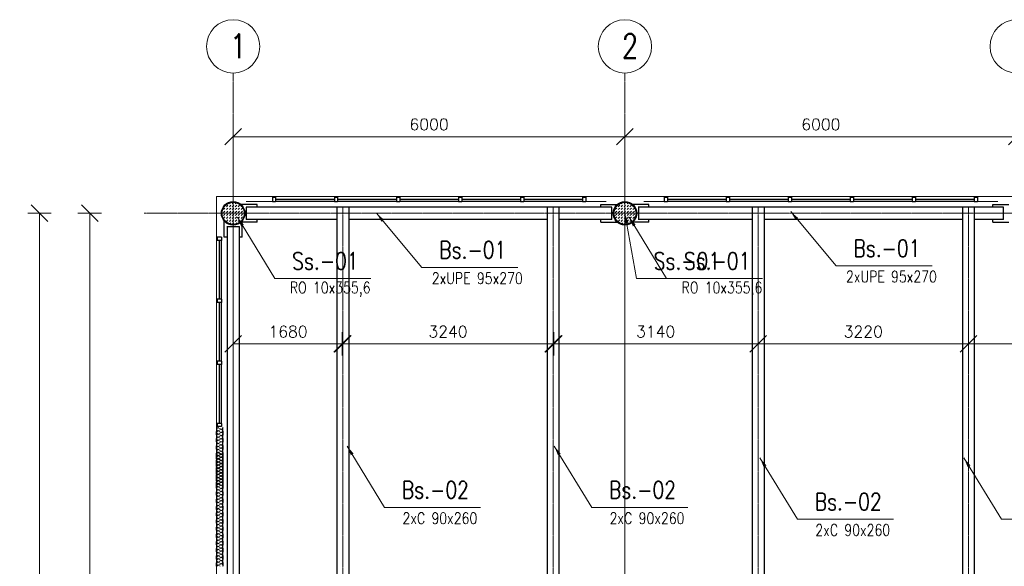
# Model space of a CAD drawing. Header units: millimetres. Extents: x 419092 to 478925, y -327026 to -299402.
# Tile 3 of 7: x 419092 to 434172, y -309997 to -301630. Entities that reach past the tile are written whole.
import ezdxf

# ---------------------------------------------------------------- set-up
doc = ezdxf.new("R2010")
doc.units = ezdxf.units.MM
doc.header["$LTSCALE"] = 10
doc.linetypes.add('DASHDOT', pattern=[1, 0.5, -0.25, 0, -0.25])
doc.layers.get('DEFPOINTS').update_dxf_attribs({"color": 250})
for name, color, linetype, lineweight in [('A_elem_stolarka', 5, 'Continuous', 5), ('P-Linia1', 3, 'Continuous', 35), ('P-Linia2', 2, 'Continuous', 25), ('P-Linia4', 9, 'Continuous', 5), ('P-Opis', 1, 'Continuous', 18), ('P-Osie', 160, 'DASHDOT', 18), ('P-Szraf', 250, 'Continuous', 5), ('P-Wymiar', 254, 'Continuous', 9), ('Sciany', 1, 'Continuous', 30)]:
    doc.layers.add(name, color=color, linetype=linetype, lineweight=lineweight)
doc.styles.add('CDMSTYLE', font='simplex.shx', dxfattribs={"width": 0.8})
doc.styles.add('Romans', font='Romans.shx')
doc.dimstyles.new('A100', dxfattribs={"dimscale": 100, "dimtxt": 1.75, "dimasz": 0.1, "dimexe": 0, "dimexo": 0, "dimgap": 1, "dimtad": 1, "dimdec": 4, "dimrnd": 0.1, "dimdsep": 46, "dimtxsty": 'Romans', "dimblk": '[[[[[[[[', "dimcen": 2, "dimdle": 2, "dimse1": 1, "dimse2": 1, "dimclrd": 256, "dimclrt": 1, "dimadec": 0, "dimazin": 0, "dimtfac": 1, "dimtdec": 4, "dimtix": 1, "dimtmove": 2, "dimatfit": 3, "dimldrblk": '[[[[[[[[', "dimfxl": 1, "dimtvp": 0.6, "dimtolj": 1, "dimlwd": 9, "dimarcsym": 0})
doc.dimstyles.new('C_1_100', dxfattribs={"dimscale": 0.1, "dimtxt": 1750, "dimasz": 1500, "dimexe": 1500, "dimexo": 1500, "dimgap": 800, "dimtad": 1, "dimdec": 1, "dimrnd": 5, "dimzin": 9, "dimtxsty": 'CDMSTYLE', "dimblk": 'ARCHTICK', "dimcen": 1500, "dimdle": 1500, "dimclrd": 256, "dimclre": 256, "dimclrt": 1, "dimadec": 1, "dimazin": 2, "dimtfac": 1, "dimtdec": 1, "dimtix": 1, "dimtmove": 2, "dimatfit": 3, "dimfxl": 1, "dimtvp": 1, "dimtolj": 1, "dimtzin": 0, "dimlwd": -1, "dimlwe": -1, "dimarcsym": 0})
pattern_1 = [(45, (383688.675, -228968.2), (4e-15, 44.901281), [31.75, -31.75])]
pattern_2 = [(45, (389688.675, -228968.2), (4e-15, 44.901281), [31.75, -31.75])]

# ---------------------------------------------------------------- blocks, each defined once
blk = doc.blocks.new('[[[[[[[[')
at = {"layer": 'P-Wymiar'}
for p, q in [((0, 18), (0, -18)), ((-12.7, -12.7), (12.7, 12.7)), ((0, 0), (-4.6, 0))]:
    blk.add_line(p, q, dxfattribs=at)
blk = doc.blocks.new('*D18')
at = {"layer": 'DEFPOINTS', "color": 0, "transparency": 16777216}
for p in [(428362, -303421), (422362, -303839), (428362, -303839)]:
    blk.add_point(p, dxfattribs=at)
at = {"layer": 'P-Wymiar', "lineweight": 9, "transparency": 16777216}
blk.add_line((422372, -303421), (428352, -303421), dxfattribs=at)
at = {"layer": 'P-Wymiar', "lineweight": 9, "transparency": 16777216, "xscale": 10, "yscale": 10, "zscale": 10, "rotation": 180}
blk.add_blockref('[[[[[[[[', (422362, -303421), dxfattribs=at)
at = {"layer": 'P-Wymiar', "lineweight": 9, "transparency": 16777216, "xscale": 10, "yscale": 10, "zscale": 10}
blk.add_blockref('[[[[[[[[', (428362, -303421), dxfattribs=at)
at = {"layer": 'P-Wymiar', "color": 1, "transparency": 16777216, "insert": (425362, -303234), "char_height": 175, "attachment_point": 5, "style": 'Romans'}
blk.add_mtext('\\A1;6000', dxfattribs=at)
blk = doc.blocks.new('*D19')
at = {"layer": 'DEFPOINTS', "color": 0, "transparency": 16777216}
for p in [(434362, -303421), (428362, -303839), (434362, -303839)]:
    blk.add_point(p, dxfattribs=at)
at = {"layer": 'P-Wymiar', "lineweight": 9, "transparency": 16777216}
blk.add_line((428372, -303421), (434352, -303421), dxfattribs=at)
at = {"layer": 'P-Wymiar', "lineweight": 9, "transparency": 16777216, "xscale": 10, "yscale": 10, "zscale": 10, "rotation": 180}
blk.add_blockref('[[[[[[[[', (428362, -303421), dxfattribs=at)
at = {"layer": 'P-Wymiar', "lineweight": 9, "transparency": 16777216, "xscale": 10, "yscale": 10, "zscale": 10}
blk.add_blockref('[[[[[[[[', (434362, -303421), dxfattribs=at)
at = {"layer": 'P-Wymiar', "color": 1, "transparency": 16777216, "insert": (431362, -303234), "char_height": 175, "attachment_point": 5, "style": 'Romans'}
blk.add_mtext('\\A1;6000', dxfattribs=at)
blk = doc.blocks.new('*D28')
at = {"layer": 'DEFPOINTS', "color": 0, "transparency": 16777216}
for p in [(419395, -304593), (420997, -304593), (420997, -316593)]:
    blk.add_point(p, dxfattribs=at)
at = {"layer": 'P-Wymiar', "lineweight": 9, "transparency": 16777216}
blk.add_line((419395, -316583), (419395, -304603), dxfattribs=at)
at = {"layer": 'P-Wymiar', "lineweight": 9, "transparency": 16777216, "xscale": 10, "yscale": 10, "zscale": 10}
for p, rotation in [((419395, -304593), 90), ((419395, -316593), 270)]:
    blk.add_blockref('[[[[[[[[', p, dxfattribs=dict(at, rotation=rotation))
at = {"layer": 'P-Wymiar', "color": 1, "transparency": 16777216, "insert": (419207, -310593), "char_height": 175, "attachment_point": 5, "rotation": 90, "style": 'Romans'}
blk.add_mtext('\\A1;12000', dxfattribs=at)
blk = doc.blocks.new('_ArchTick')
at = {"color": 0, "linetype": 'ByBlock', "const_width": 15}
blk.add_lwpolyline([(-50, -50), (50, 50)], dxfattribs=at)
blk = doc.blocks.new('g')
at = {"layer": 'P-Szraf'}
for p, q in [((15, 73), (0, 44)), ((39, 28), (15, 73)), ((39, 28), (15, 73)), ((63, 73), (39, 28)), ((87, 28), (63, 73)), ((87, 28), (63, 73)), ((111, 73), (87, 28)), ((111, 73), (135, 28)), ((135, 28), (111, 73)), ((159, 73), (135, 28)), ((159, 73), (183, 28)), ((183, 28), (159, 73)), ((207, 73), (183, 28)), ((207, 73), (231, 28)), ((231, 28), (207, 73)), ((255, 73), (231, 28)), ((255, 73), (279, 28)), ((279, 28), (255, 73)), ((303, 73), (279, 28)), ((303, 73), (326, 28)), ((326, 28), (303, 73)), ((350, 73), (326, 28)), ((350, 73), (374, 28)), ((374, 28), (350, 73)), ((398, 73), (374, 28)), ((398, 73), (422, 28)), ((422, 28), (398, 73)), ((446, 73), (422, 28)), ((446, 73), (470, 28)), ((470, 28), (446, 73)), ((494, 73), (470, 28)), ((494, 73), (518, 28)), ((518, 28), (494, 73)), ((542, 73), (518, 28)), ((542, 73), (566, 28)), ((566, 28), (542, 73)), ((590, 73), (566, 28)), ((590, 73), (614, 28)), ((614, 28), (590, 73)), ((638, 73), (614, 28)), ((638, 73), (662, 28)), ((662, 28), (638, 73)), ((685, 73), (662, 28)), ((685, 73), (709, 28)), ((709, 28), (685, 73)), ((733, 73), (709, 28)), ((733, 73), (757, 28)), ((757, 28), (733, 73)), ((781, 73), (757, 28)), ((781, 73), (805, 28)), ((805, 28), (781, 73)), ((829, 73), (805, 28)), ((829, 73), (853, 28)), ((853, 28), (829, 73)), ((877, 73), (853, 28)), ((877, 73), (880, 67)), ((880, 67), (877, 73))]:
    blk.add_line(p, q, dxfattribs=at)
for centre, start, end in [((-9, 72), 2.72, 68.8278), ((15, 29), 230.3793, 357.28), ((39, 72), 2.72, 177.28), ((63, 29), 182.72, 357.28), ((87, 72), 2.72, 177.28), ((111, 29), 182.72, 357.28), ((135, 72), 2.72, 177.28), ((159, 29), 182.72, 357.28), ((183, 72), 2.72, 177.28), ((207, 29), 182.72, 357.28), ((231, 72), 2.72, 177.28), ((255, 29), 182.72, 357.28), ((279, 72), 2.72, 177.28), ((303, 29), 182.72, 357.28), ((326, 72), 2.72, 177.28), ((350, 29), 182.72, 357.28), ((374, 72), 2.72, 177.28), ((398, 29), 182.72, 357.28), ((422, 72), 2.72, 177.28), ((446, 29), 182.72, 357.28), ((470, 72), 2.72, 177.28), ((494, 29), 182.72, 357.28), ((518, 72), 2.72, 177.28), ((542, 29), 182.72, 357.28), ((566, 72), 2.72, 177.28), ((590, 29), 182.72, 357.28), ((614, 72), 2.72, 177.28), ((638, 29), 182.72, 357.28), ((662, 72), 2.72, 177.28), ((685, 29), 182.72, 357.28), ((709, 72), 2.72, 177.28), ((733, 29), 182.72, 357.28), ((757, 72), 2.72, 177.28), ((781, 29), 182.72, 357.28), ((805, 72), 2.72, 177.28), ((829, 29), 182.72, 357.28), ((853, 72), 2.72, 177.28), ((877, 29), 182.72, 277.3121), ((901, 72), 150.6451, 177.28)]:
    blk.add_arc(centre, 24, start, end, dxfattribs=at)
at = {"layer": 'Sciany'}
for p, q in [((0, 100), (50, 100)), ((0, 0), (50, 0)), ((50, 100), (55, 95)), ((50, 0), (55, 5)), ((55, 95), (105, 95)), ((55, 5), (105, 5)), ((110, 100), (105, 95)), ((110, 0), (105, 5)), ((110, 100), (160, 100)), ((110, 0), (160, 0)), ((160, 100), (165, 95)), ((160, 0), (165, 5)), ((165, 95), (215, 95)), ((165, 5), (215, 5)), ((220, 100), (215, 95)), ((220, 0), (215, 5)), ((220, 100), (270, 100)), ((220, 0), (270, 0)), ((270, 100), (275, 95)), ((270, 0), (275, 5)), ((275, 95), (325, 95)), ((275, 5), (325, 5)), ((330, 100), (325, 95)), ((330, 0), (325, 5)), ((330, 100), (380, 100)), ((330, 0), (380, 0)), ((380, 100), (385, 95)), ((380, 0), (385, 5)), ((385, 95), (435, 95)), ((385, 5), (435, 5)), ((440, 100), (435, 95)), ((440, 0), (435, 5)), ((440, 100), (490, 100)), ((440, 0), (490, 0)), ((490, 100), (495, 95)), ((490, 0), (495, 5)), ((495, 95), (545, 95)), ((495, 5), (545, 5)), ((550, 100), (545, 95)), ((550, 0), (545, 5)), ((550, 100), (600, 100)), ((550, 0), (600, 0)), ((600, 100), (605, 95)), ((600, 0), (605, 5)), ((605, 95), (655, 95)), ((605, 5), (655, 5)), ((660, 100), (655, 95)), ((660, 0), (655, 5)), ((660, 100), (710, 100)), ((660, 0), (710, 0)), ((710, 100), (715, 95)), ((710, 0), (715, 5)), ((715, 95), (765, 95)), ((715, 5), (765, 5)), ((770, 100), (765, 95)), ((770, 0), (765, 5)), ((770, 100), (820, 100)), ((770, 0), (820, 0)), ((820, 100), (825, 95)), ((820, 0), (825, 5)), ((825, 95), (875, 95)), ((825, 5), (875, 5)), ((880, 100), (875, 95)), ((880, 0), (875, 5))]:
    blk.add_line(p, q, dxfattribs=at)
blk = doc.blocks.new('*D29')
at = {"layer": 'DEFPOINTS', "color": 0, "transparency": 16777216}
for p in [(422362, -304593), (424042, -304593), (424042, -306592)]:
    blk.add_point(p, dxfattribs=at)
at = {"layer": 'P-Wymiar', "lineweight": 9, "transparency": 16777216}
blk.add_line((422372, -306592), (424032, -306592), dxfattribs=at)
at = {"layer": 'P-Wymiar', "lineweight": 9, "transparency": 16777216, "xscale": 10, "yscale": 10, "zscale": 10, "rotation": 180}
blk.add_blockref('[[[[[[[[', (422362, -306592), dxfattribs=at)
at = {"layer": 'P-Wymiar', "lineweight": 9, "transparency": 16777216, "xscale": 10, "yscale": 10, "zscale": 10}
blk.add_blockref('[[[[[[[[', (424042, -306592), dxfattribs=at)
at = {"layer": 'P-Wymiar', "color": 1, "transparency": 16777216, "insert": (423202, -306405), "char_height": 175, "attachment_point": 5, "style": 'Romans'}
blk.add_mtext('\\A1;1680', dxfattribs=at)
blk = doc.blocks.new('*D30')
at = {"layer": 'DEFPOINTS', "color": 0, "transparency": 16777216}
for p in [(427262, -304593), (430402, -304593), (430402, -306592)]:
    blk.add_point(p, dxfattribs=at)
at = {"layer": 'P-Wymiar', "lineweight": 9, "transparency": 16777216}
blk.add_line((427272, -306592), (430392, -306592), dxfattribs=at)
at = {"layer": 'P-Wymiar', "lineweight": 9, "transparency": 16777216, "xscale": 10, "yscale": 10, "zscale": 10, "rotation": 180}
blk.add_blockref('[[[[[[[[', (427262, -306592), dxfattribs=at)
at = {"layer": 'P-Wymiar', "lineweight": 9, "transparency": 16777216, "xscale": 10, "yscale": 10, "zscale": 10}
blk.add_blockref('[[[[[[[[', (430402, -306592), dxfattribs=at)
at = {"layer": 'P-Wymiar', "color": 1, "transparency": 16777216, "insert": (428832, -306405), "char_height": 175, "attachment_point": 5, "style": 'Romans'}
blk.add_mtext('\\A1;3140', dxfattribs=at)
blk = doc.blocks.new('*D31')
at = {"layer": 'DEFPOINTS', "color": 0, "transparency": 16777216}
for p in [(430402, -304593), (433622, -304593), (433622, -306592)]:
    blk.add_point(p, dxfattribs=at)
at = {"layer": 'P-Wymiar', "lineweight": 9, "transparency": 16777216}
blk.add_line((430412, -306592), (433612, -306592), dxfattribs=at)
at = {"layer": 'P-Wymiar', "lineweight": 9, "transparency": 16777216, "xscale": 10, "yscale": 10, "zscale": 10, "rotation": 180}
blk.add_blockref('[[[[[[[[', (430402, -306592), dxfattribs=at)
at = {"layer": 'P-Wymiar', "lineweight": 9, "transparency": 16777216, "xscale": 10, "yscale": 10, "zscale": 10}
blk.add_blockref('[[[[[[[[', (433622, -306592), dxfattribs=at)
at = {"layer": 'P-Wymiar', "color": 1, "transparency": 16777216, "insert": (432012, -306405), "char_height": 175, "attachment_point": 5, "style": 'Romans'}
blk.add_mtext('\\A1;3220', dxfattribs=at)
blk = doc.blocks.new('*D32')
at = {"layer": 'DEFPOINTS', "color": 0, "transparency": 16777216}
for p in [(433622, -304593), (436912, -304593), (436912, -306592)]:
    blk.add_point(p, dxfattribs=at)
at = {"layer": 'P-Wymiar', "lineweight": 9, "transparency": 16777216}
blk.add_line((433632, -306592), (436902, -306592), dxfattribs=at)
at = {"layer": 'P-Wymiar', "lineweight": 9, "transparency": 16777216, "xscale": 10, "yscale": 10, "zscale": 10, "rotation": 180}
blk.add_blockref('[[[[[[[[', (433622, -306592), dxfattribs=at)
at = {"layer": 'P-Wymiar', "lineweight": 9, "transparency": 16777216, "xscale": 10, "yscale": 10, "zscale": 10}
blk.add_blockref('[[[[[[[[', (436912, -306592), dxfattribs=at)
at = {"layer": 'P-Wymiar', "color": 1, "transparency": 16777216, "insert": (435267, -306405), "char_height": 175, "attachment_point": 5, "style": 'Romans'}
blk.add_mtext('\\A1;3290', dxfattribs=at)
blk = doc.blocks.new('*D36')
at = {"layer": 'DEFPOINTS', "color": 0, "transparency": 16777216}
for p in [(424032, -306592), (427272, -306592), (427272, -306592)]:
    blk.add_point(p, dxfattribs=at)
at = {"layer": 'P-Wymiar', "lineweight": 9, "transparency": 16777216}
blk.add_line((424042, -306592), (427262, -306592), dxfattribs=at)
at = {"layer": 'P-Wymiar', "lineweight": 9, "transparency": 16777216, "xscale": 10, "yscale": 10, "zscale": 10, "rotation": 180}
blk.add_blockref('[[[[[[[[', (424032, -306592), dxfattribs=at)
at = {"layer": 'P-Wymiar', "lineweight": 9, "transparency": 16777216, "xscale": 10, "yscale": 10, "zscale": 10}
blk.add_blockref('[[[[[[[[', (427272, -306592), dxfattribs=at)
at = {"layer": 'P-Wymiar', "color": 1, "transparency": 16777216, "insert": (425652, -306405), "char_height": 175, "attachment_point": 5, "style": 'Romans'}
blk.add_mtext('\\A1;3240', dxfattribs=at)
blk = doc.blocks.new('*D38')
at = {"layer": 'DEFPOINTS', "color": 0, "transparency": 16777216}
for p in [(420997, -304593), (420165, -316593), (420997, -316593)]:
    blk.add_point(p, dxfattribs=at)
at = {"layer": 'P-Wymiar', "lineweight": 9, "transparency": 16777216}
blk.add_line((420165, -304603), (420165, -316583), dxfattribs=at)
at = {"layer": 'P-Wymiar', "lineweight": 9, "transparency": 16777216, "xscale": 10, "yscale": 10, "zscale": 10}
for p, rotation in [((420165, -304593), 90), ((420165, -316593), 270)]:
    blk.add_blockref('[[[[[[[[', p, dxfattribs=dict(at, rotation=rotation))
at = {"layer": 'P-Wymiar', "color": 1, "transparency": 16777216, "insert": (419977, -310593), "char_height": 175, "attachment_point": 5, "rotation": 90, "style": 'Romans'}
blk.add_mtext('\\A1;12000', dxfattribs=at)

msp = doc.modelspace()

# ---------------------------------------------------------------- hatches: boundary and pattern name
at = {"layer": 'P-Szraf'}
h = msp.add_hatch(dxfattribs=at)
h.set_pattern_fill('DASH', color=256, scale=10, angle=45, style=0)
h.set_pattern_definition(pattern_1)
h.paths.add_polyline_path([(422531.78643, -304593.33843, 1), (422191.78643, -304593.33843, 1)])
h = msp.add_hatch(dxfattribs=at)
h.set_pattern_fill('DASH', color=256, scale=10, angle=45, style=0)
h.set_pattern_definition(pattern_1)
h.paths.add_polyline_path([(422531.78643, -304593.33843, 1), (422191.78643, -304593.33843, 1)])
h = msp.add_hatch(dxfattribs=at)
h.set_pattern_fill('DASH', color=256, scale=10, angle=45, style=0)
h.set_pattern_definition(pattern_2)
h.paths.add_polyline_path([(428531.78643, -304593.33843, 1), (428191.78643, -304593.33843, 1)])
h = msp.add_hatch(dxfattribs=at)
h.set_pattern_fill('DASH', color=256, scale=10, angle=45, style=0)
h.set_pattern_definition(pattern_2)
h.paths.add_polyline_path([(428531.78643, -304593.33843, 1), (428191.78643, -304593.33843, 1)])

# ---------------------------------------------------------------- linework, layer by layer
at = {"layer": 'A_elem_stolarka', "lineweight": 30}
for p, q in [((423011.78643, -304378.4294), (423911.78643, -304378.4294)), ((423011.78643, -304382.4294), (423911.78643, -304382.4294)), ((423961.78643, -304378.4294), (424861.78643, -304378.4294)), ((423961.78643, -304382.4294), (424861.78643, -304382.4294)), ((424911.78643, -304378.4294), (425811.78643, -304378.4294)), ((424911.78643, -304382.4294), (425811.78643, -304382.4294)), ((425861.78643, -304378.4294), (426761.78643, -304378.4294)), ((425861.78643, -304382.4294), (426761.78643, -304382.4294)), ((426811.78643, -304378.4294), (427711.78643, -304378.4294)), ((426811.78643, -304382.4294), (427711.78643, -304382.4294)), ((429011.78643, -304378.4294), (429911.78643, -304378.4294)), ((429011.78643, -304382.4294), (429911.78643, -304382.4294)), ((429961.78643, -304378.4294), (430861.78643, -304378.4294)), ((429961.78643, -304382.4294), (430861.78643, -304382.4294)), ((430911.78643, -304378.4294), (431811.78643, -304378.4294)), ((430911.78643, -304382.4294), (431811.78643, -304382.4294)), ((431861.78643, -304378.4294), (432761.78643, -304378.4294)), ((431861.78643, -304382.4294), (432761.78643, -304382.4294)), ((432811.78643, -304378.4294), (433711.78643, -304378.4294)), ((432811.78643, -304382.4294), (433711.78643, -304382.4294)), ((422147.28643, -305009.08009), (422147.28643, -305909.08009)), ((422151.28643, -305009.08009), (422151.28643, -305909.08009)), ((422147.28643, -305959.08009), (422147.28643, -306859.08009)), ((422151.28643, -305959.08009), (422151.28643, -306859.08009)), ((422147.28643, -306909.08009), (422147.28643, -307809.08009)), ((422151.28643, -306909.08009), (422151.28643, -307809.08009))]:
    msp.add_line(p, q, dxfattribs=at)
at = {"layer": 'P-Linia2'}
for p, q in [((422729.44471, -304457.81728), (422480.25169, -304457.81728)), ((422729.44471, -304498.33843), (422729.44471, -304457.81728)), ((427994.12815, -304498.33843), (427994.12815, -304457.81728)), ((427994.12815, -304457.81728), (428243.32117, -304457.81728)), ((428729.44471, -304457.81728), (428480.25169, -304457.81728)), ((428729.44471, -304498.33843), (428729.44471, -304457.81728)), ((433994.12815, -304498.33843), (433994.12815, -304457.81728)), ((433994.12815, -304457.81728), (434243.32117, -304457.81728)), ((422226.26528, -304960.9967), (422226.26528, -304711.80369)), ((422729.44471, -304728.85957), (422480.25169, -304728.85957)), ((422497.30758, -304960.9967), (422497.30758, -304711.80369)), ((422729.44471, -304728.85957), (422729.44471, -304688.33843)), ((427994.12815, -304728.85957), (427994.12815, -304688.33843)), ((427994.12815, -304728.85957), (428243.32117, -304728.85957)), ((428729.44471, -304728.85957), (428480.25169, -304728.85957)), ((428729.44471, -304728.85957), (428729.44471, -304688.33843)), ((433994.12815, -304728.85957), (433994.12815, -304688.33843)), ((433994.12815, -304728.85957), (434243.32117, -304728.85957)), ((422266.78643, -304960.9967), (422226.26528, -304960.9967)), ((422497.30758, -304960.9967), (422456.78643, -304960.9967))]:
    msp.add_line(p, q, dxfattribs=at)
at = {"layer": 'P-Linia4'}
for q in [(445761.78643, -304338.33843), (422106.78643, -324548.31301)]:
    msp.add_line((422106.78643, -304338.33843), q, dxfattribs=at)
for centre in [(422361.78643, -302038.65965), (428361.78643, -302038.65965), (434361.78643, -302038.65965)]:
    msp.add_circle(centre, 408.58958, dxfattribs=at)
at = {"layer": 'P-Osie'}
for p, q in [((422361.78643, -302447.24922), (422361.78643, -326702.99001)), ((428361.78643, -302447.24922), (428361.78643, -326702.99001)), ((422361.78643, -303838.76611), (422361.78643, -326702.99001)), ((428361.78643, -303838.76611), (428361.78643, -326702.99001)), ((420996.66087, -304593.33843), (478924.64557, -304593.33843)), ((422361.78643, -304498.33843), (422361.78643, -316688.33843)), ((424041.78643, -304498.33843), (424041.78643, -316688.33843)), ((427261.78643, -304498.33843), (427261.78643, -316688.33843)), ((430401.78643, -304498.33843), (430401.78643, -316688.33843)), ((433621.78643, -304498.33843), (433621.78643, -316688.33843))]:
    msp.add_line(p, q, dxfattribs=at)
at = {"layer": 'P-Wymiar'}
for p, q in [((422361.78643, -304413.33843), (422361.78643, -304368.33843)), ((422558.76113, -304412.9294), (428074.60269, -304412.9294)), ((428648.97017, -304412.9294), (434074.60269, -304412.9294)), ((422106.75198, -305001.49035), (422106.75198, -305943.52435)), ((422181.78643, -307809.08009), (422181.78643, -305009.08009)), ((422106.75198, -305951.49035), (422106.75198, -306893.52435)), ((422106.75198, -306901.49035), (422106.75198, -307843.52435))]:
    msp.add_line(p, q, dxfattribs=at)
at = {"layer": 'Sciany'}
for p, q in [((422961.78643, -304347.9294), (422961.78643, -304413.33843)), ((422961.78643, -304347.9294), (423011.78643, -304347.9294)), ((422961.78643, -304412.9294), (423011.78643, -304412.9294)), ((423011.78643, -304347.9294), (423011.78643, -304412.9294)), ((423911.78643, -304347.9294), (423911.78643, -304413.33843)), ((423911.78643, -304347.9294), (423961.78643, -304347.9294)), ((423911.78643, -304412.9294), (423961.78643, -304412.9294)), ((423961.78643, -304347.9294), (423961.78643, -304412.9294)), ((424861.78643, -304347.9294), (424861.78643, -304413.33843)), ((424861.78643, -304347.9294), (424911.78643, -304347.9294)), ((424861.78643, -304412.9294), (424911.78643, -304412.9294)), ((424911.78643, -304347.9294), (424911.78643, -304412.9294)), ((425811.78643, -304347.9294), (425811.78643, -304413.33843)), ((425811.78643, -304347.9294), (425861.78643, -304347.9294)), ((425811.78643, -304412.9294), (425861.78643, -304412.9294)), ((425861.78643, -304347.9294), (425861.78643, -304412.9294)), ((426761.78643, -304347.9294), (426761.78643, -304413.33843)), ((426761.78643, -304347.9294), (426811.78643, -304347.9294)), ((426761.78643, -304412.9294), (426811.78643, -304412.9294)), ((426811.78643, -304347.9294), (426811.78643, -304412.9294)), ((427711.78643, -304347.9294), (427711.78643, -304413.33843)), ((427711.78643, -304347.9294), (427761.78643, -304347.9294)), ((427711.78643, -304412.9294), (427761.78643, -304412.9294)), ((427761.78643, -304347.9294), (427761.78643, -304412.9294)), ((428961.78643, -304347.9294), (428961.78643, -304413.33843)), ((428961.78643, -304347.9294), (429011.78643, -304347.9294)), ((428961.78643, -304412.9294), (429011.78643, -304412.9294)), ((429011.78643, -304347.9294), (429011.78643, -304412.9294)), ((429911.78643, -304347.9294), (429911.78643, -304413.33843)), ((429911.78643, -304347.9294), (429961.78643, -304347.9294)), ((429911.78643, -304412.9294), (429961.78643, -304412.9294)), ((429961.78643, -304347.9294), (429961.78643, -304412.9294)), ((430861.78643, -304347.9294), (430861.78643, -304413.33843)), ((430861.78643, -304347.9294), (430911.78643, -304347.9294)), ((430861.78643, -304412.9294), (430911.78643, -304412.9294)), ((430911.78643, -304347.9294), (430911.78643, -304412.9294)), ((431811.78643, -304347.9294), (431811.78643, -304413.33843)), ((431811.78643, -304347.9294), (431861.78643, -304347.9294)), ((431811.78643, -304412.9294), (431861.78643, -304412.9294)), ((431861.78643, -304347.9294), (431861.78643, -304412.9294)), ((432761.78643, -304347.9294), (432761.78643, -304413.33843)), ((432761.78643, -304347.9294), (432811.78643, -304347.9294)), ((432761.78643, -304412.9294), (432811.78643, -304412.9294)), ((432811.78643, -304347.9294), (432811.78643, -304412.9294)), ((433711.78643, -304347.9294), (433711.78643, -304413.33843)), ((433711.78643, -304347.9294), (433761.78643, -304347.9294)), ((433711.78643, -304412.9294), (433761.78643, -304412.9294)), ((433761.78643, -304347.9294), (433761.78643, -304412.9294)), ((423951.78643, -304498.33843), (422561.78643, -304498.33843)), ((422561.78643, -304498.33843), (422561.78643, -304688.33843)), ((423951.78643, -304498.33843), (423951.78643, -316688.33843)), ((428161.78643, -304498.33843), (423951.78643, -304498.33843)), ((424131.78643, -304498.33843), (424131.78643, -316688.33843)), ((427171.78643, -304498.33843), (427171.78643, -316688.33843)), ((427351.78643, -304498.33843), (427351.78643, -316688.33843)), ((428161.78643, -304688.33843), (428161.78643, -304498.33843)), ((429951.78643, -304498.33843), (428561.78643, -304498.33843)), ((428574.60889, -304688.33843), (428574.60889, -304498.33843)), ((434161.78643, -304498.33843), (429951.78643, -304498.33843)), ((430311.78643, -304498.33843), (430311.78643, -316688.33843)), ((430491.78643, -304498.33843), (430491.78643, -316688.33843)), ((433531.78643, -304498.33843), (433531.78643, -316688.33843)), ((433711.78643, -304498.33843), (433711.78643, -316688.33843)), ((434161.78643, -304688.33843), (434161.78643, -304498.33843)), ((423951.78643, -304688.33843), (422561.78643, -304688.33843)), ((427171.78643, -304688.33843), (424131.78643, -304688.33843)), ((428161.78643, -304688.33843), (427351.78643, -304688.33843)), ((430311.78643, -304688.33843), (428561.78643, -304688.33843)), ((433531.78643, -304688.33843), (430491.78643, -304688.33843)), ((434161.78643, -304688.33843), (433711.78643, -304688.33843)), ((422266.78643, -304793.33843), (422456.78643, -304793.33843)), ((422271.78643, -304793.33843), (422271.78643, -316393.33843)), ((422451.78643, -304793.33843), (422451.78643, -316393.33843)), ((422181.78643, -304959.08009), (422116.3774, -304959.08009)), ((422116.78643, -304959.08009), (422116.78643, -305009.08009)), ((422181.78643, -305009.08009), (422116.78643, -305009.08009)), ((422181.78643, -304959.08009), (422181.78643, -305009.08009)), ((422111.97934, -305964.08009), (422111.97934, -305943.52435)), ((422181.78643, -305909.08009), (422116.3774, -305909.08009)), ((422181.78643, -305909.08009), (422116.3774, -305909.08009)), ((422116.78643, -305909.08009), (422116.78643, -305959.08009)), ((422116.78643, -305909.08009), (422116.78643, -305959.08009)), ((422181.78643, -305959.08009), (422116.78643, -305959.08009)), ((422181.78643, -305959.08009), (422116.78643, -305959.08009)), ((422181.78643, -305909.08009), (422181.78643, -305959.08009)), ((422181.78643, -305909.08009), (422181.78643, -305959.08009)), ((422181.78643, -306859.08009), (422116.3774, -306859.08009)), ((422181.78643, -306859.08009), (422116.3774, -306859.08009)), ((422116.78643, -306859.08009), (422116.78643, -306909.08009)), ((422116.78643, -306859.08009), (422116.78643, -306909.08009)), ((422181.78643, -306859.08009), (422181.78643, -306909.08009)), ((422181.78643, -306859.08009), (422181.78643, -306909.08009)), ((422111.97934, -306914.08009), (422111.97934, -306893.52435)), ((422181.78643, -306909.08009), (422116.78643, -306909.08009)), ((422181.78643, -306909.08009), (422116.78643, -306909.08009)), ((422111.97934, -307864.08009), (422111.97934, -307843.52435)), ((422181.78643, -307809.08009), (422116.3774, -307809.08009)), ((422116.78643, -307809.08009), (422116.78643, -307859.08009)), ((422181.78643, -307859.08009), (422116.78643, -307859.08009)), ((422181.78643, -307809.08009), (422181.78643, -307859.08009))]:
    msp.add_line(p, q, dxfattribs=at)
for centre, radius in [((422361.78643, -304593.33843), 180), ((422361.78643, -304593.33843), 170), ((428361.78643, -304593.33843), 180), ((428361.78643, -304593.33843), 180), ((428361.78643, -304593.33843), 170)]:
    msp.add_circle(centre, radius, dxfattribs=at)

# ---------------------------------------------------------------- block references
at = {"layer": 'Sciany', "rotation": 90}
for p in [(422206.78643, -308753.31588), (422206.78643, -309129.6291), (422206.78643, -309996.09783)]:
    msp.add_blockref('g', p, dxfattribs=at)

# ---------------------------------------------------------------- texts
at = {"layer": 'P-Linia1', "color": 3, "char_height": 262.5, "attachment_point": 4, "style": 'CDMSTYLE'}
for s, insert in [('Bs.-01', (425517.70328, -305153.74302)), ('Bs.-01', (431860.93971, -305128.52514)), ('Ss.-01', (423265.26484, -305323.12853)), ('Ss.-01', (423265.26484, -305323.12853)), ('Ss.-01', (428801.64782, -305323.12853)), ('Ss.-01', (429265.26484, -305323.12853)), ('Bs.-02', (424945.26484, -308826.35667)), ('Bs.-02', (428117.63831, -308826.35667)), ('Bs.-02', (431268.24328, -309007.87808))]:
    msp.add_mtext(s, dxfattribs=dict(at, insert=insert))
at = {"layer": 'P-Linia4', "color": 3, "char_height": 367.5, "attachment_point": 4, "style": 'CDMSTYLE'}
for s, insert in [('1', (422313.7375, -302032.65396)), ('2', (428313.7375, -302032.65396))]:
    msp.add_mtext(s, dxfattribs=dict(at, insert=insert))
at = {"layer": 'P-Opis', "char_height": 262.5, "attachment_point": 5, "style": 'CDMSTYLE'}
for s, insert in [('{\\H0.6667x;\\C1;2xUPE 95x270}', (426100.09465, -305587.75529)), ('{\\H0.6667x;\\C1;2xUPE 95x270}', (432443.33108, -305562.53742)), ('{\\H0.6667x;\\C1;RO 10x355,6}', (423847.65622, -305757.14081)), ('{\\H0.6667x;\\C1;RO 10x355,6}', (423847.65622, -305757.14081)), ('{\\H0.6667x;\\C1;RO 10x355,6}', (429847.65622, -305757.14081)), ('{\\H0.6667x;\\C1;2xC 90x260}', (425527.65622, -309260.36894)), ('{\\H0.6667x;\\C1;2xC 90x260}', (428700.02969, -309260.36894)), ('{\\H0.6667x;\\C1;2xC 90x260}', (431850.63466, -309441.89036))]:
    msp.add_mtext(s, dxfattribs=dict(at, insert=insert))

# ---------------------------------------------------------------- dimensions: what is measured, and where the dimension line sits
at = {"layer": 'P-Wymiar'}
for base, p1, p2, picture, middle in [((428361.78643, -303421.27584), (422361.78643, -303838.76611), (428361.78643, -303838.76611), '*D18', (425361.78643, -303233.77584)), ((434361.78643, -303421.27584), (428361.78643, -303838.76611), (434361.78643, -303838.76611), '*D19', (431361.78643, -303233.77584)), ((424041.78643, -306592.25504), (422361.78643, -304593.33843), (424041.78643, -304593.33843), '*D29', (423201.78643, -306404.75504)), ((430401.78643, -306592.25504), (427261.78643, -304593.33843), (430401.78643, -304593.33843), '*D30', (428831.78643, -306404.75504)), ((433621.78643, -306592.25504), (430401.78643, -304593.33843), (433621.78643, -304593.33843), '*D31', (432011.78643, -306404.75504)), ((436911.78643, -306592.25504), (433621.78643, -304593.33843), (436911.78643, -304593.33843), '*D32', (435266.78643, -306404.75504)), ((427271.78643, -306592.25504), (424031.78643, -306592.25504), (427271.78643, -306592.25504), '*D36', (425651.78643, -306404.75504))]:
    dim = msp.add_linear_dim(base=base, p1=p1, p2=p2, dimstyle='A100', dxfattribs=at)
    dim.commit()
    dim.dimension.update_dxf_attribs({"geometry": picture, "text_midpoint": middle})
for base, p1, p2, picture, middle in [((419394.70463, -304593.33843), (420996.66087, -316593.33843), (420996.66087, -304593.33843), '*D28', (419207.20463, -310593.33843)), ((420164.95524, -316593.33843), (420996.66087, -304593.33843), (420996.66087, -316593.33843), '*D38', (419977.45524, -310593.33843))]:
    dim = msp.add_linear_dim(base=base, p1=p1, p2=p2, angle=90, dimstyle='A100', dxfattribs=at)
    dim.commit()
    dim.dimension.update_dxf_attribs({"geometry": picture, "text_midpoint": middle})

# ---------------------------------------------------------------- leaders
for points in [[(424556.84697, -304592.17173), (425253.1128, -305422.51909), (426722.71959, -305422.51909)], [(428361.78643, -304593.33843), (428537.05734, -305591.90461), (430006.66414, -305591.90461)], [(430900.0834, -304566.95386), (431596.34923, -305397.30121), (433065.95602, -305397.30121)], [(422426.12183, -304652.71728), (423000.67436, -305591.90461), (424470.28115, -305591.90461)], [(422426.12183, -304652.71728), (423000.67436, -305591.90461), (424470.28115, -305591.90461)], [(428426.12183, -304652.71728), (429000.67436, -305591.90461), (430470.28115, -305591.90461)], [(424106.12183, -308155.94541), (424680.67436, -309095.13274), (426150.28115, -309095.13274)], [(427278.49531, -308155.94541), (427853.04784, -309095.13274), (429322.65463, -309095.13274)], [(430429.10028, -308337.46682), (431003.6528, -309276.65415), (432473.2596, -309276.65415)], [(433553.16819, -308337.46682), (434127.72072, -309276.65415), (435597.32751, -309276.65415)]]:
    msp.add_leader(points, dimstyle='C_1_100', override={"dimgap": 800, "dimtad": 0}, dxfattribs=at)

doc.saveas('drawing.dxf')
